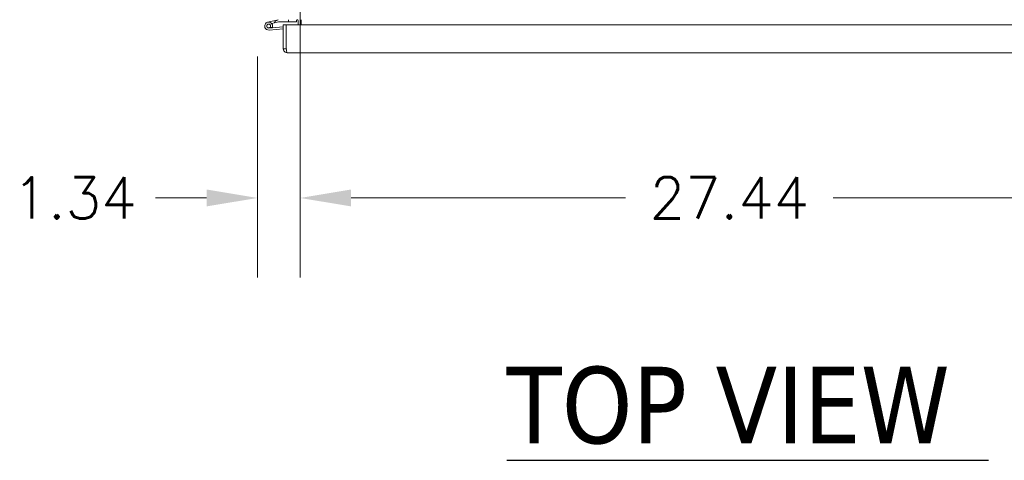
# Model space of a CAD drawing. Header units: inches. Extents: x 10 to 331, y 10 to 212.
# Tile 49 of 145: x 24 to 55, y 163 to 176. Entities that reach past the tile are written whole.
import ezdxf

# ---------------------------------------------------------------- set-up
doc = ezdxf.new("R2010")
doc.units = ezdxf.units.IN
doc.header["$LTSCALE"] = 20
doc.header["$MEASUREMENT"] = 0
for name, color, linetype, lineweight in [('Dimension (ANSI)', 7, 'Continuous', 5), ('Symbol (ANSI)', 7, 'Continuous', 5), ('Visible (ANSI)', 7, 'Continuous', 5)]:
    doc.layers.add(name, color=color, linetype=linetype, lineweight=lineweight)
doc.styles.add('ROMANS', font='romans.shx')
doc.styles.add('Text Style168', font='tahoma.ttf')
doc.dimstyles.new('Default (ANSI)', dxfattribs={"dimscale": 20, "dimtxt": 0.065, "dimasz": 0.08, "dimexe": 0.125, "dimexo": 0.0625, "dimgap": 0.031496, "dimtad": 0, "dimtih": 1, "dimtoh": 1, "dimrnd": 1e-08, "dimzin": 0, "dimdsep": 46, "dimtxsty": 'ROMANS', "dimcen": 0.09, "dimdle": 0.393701, "dimclrd": 256, "dimclre": 256, "dimclrt": 256, "dimadec": 0, "dimazin": 0, "dimtfac": 1.538462, "dimtofl": 0, "dimtmove": 0, "dimatfit": 3, "dimfxl": 1, "dimtolj": 1, "dimtzin": 0, "dimlwd": -1, "dimlwe": -1, "dimarcsym": 0})

# ---------------------------------------------------------------- blocks, each defined once
blk = doc.blocks.new('*D11')
at = {"layer": 'Defpoints', "color": 0, "transparency": 16777216}
for p in [(33.225, 185.368), (31.881, 176.524), (33.225, 170.833)]:
    blk.add_point(p, dxfattribs=at)
at = {"layer": 'Dimension (ANSI)', "transparency": 16777216}
for p, q in [((33.225, 184.118), (33.225, 168.333)), ((31.881, 175.274), (31.881, 168.333)), ((30.281, 170.833), (28.681, 170.833)), ((34.825, 170.833), (36.425, 170.833))]:
    blk.add_line(p, q, dxfattribs=at)
for points in [[(30.281, 171.1), (30.281, 170.567), (31.881, 170.833)], [(34.825, 171.1), (34.825, 170.567), (33.225, 170.833)]]:
    blk.add_solid(points, dxfattribs=at)
at = {"layer": 'Dimension (ANSI)', "transparency": 16777216, "insert": (26.132, 170.833), "char_height": 1.3, "attachment_point": 5, "style": 'ROMANS'}
blk.add_mtext('\\A1;1.34', dxfattribs=at)
blk = doc.blocks.new('*D12')
at = {"layer": 'Defpoints', "color": 0, "transparency": 16777216}
for p in [(33.225, 185.368), (60.663, 185.368), (60.663, 170.833)]:
    blk.add_point(p, dxfattribs=at)
at = {"layer": 'Dimension (ANSI)', "transparency": 16777216}
for p, q in [((33.225, 184.118), (33.225, 168.333)), ((60.663, 184.118), (60.663, 168.333)), ((34.825, 170.833), (43.451, 170.833)), ((59.063, 170.833), (49.972, 170.833))]:
    blk.add_line(p, q, dxfattribs=at)
for points in [[(34.825, 171.1), (34.825, 170.567), (33.225, 170.833)], [(59.063, 171.1), (59.063, 170.567), (60.663, 170.833)]]:
    blk.add_solid(points, dxfattribs=at)
at = {"layer": 'Dimension (ANSI)', "transparency": 16777216, "insert": (46.711, 170.833), "char_height": 1.3, "attachment_point": 5, "style": 'ROMANS'}
blk.add_mtext('\\A1;27.44', dxfattribs=at)

msp = doc.modelspace()

# ---------------------------------------------------------------- linework, layer by layer
at = {"layer": 'Symbol (ANSI)', "lineweight": 30}
msp.add_line((39.715, 162.596), (54.858, 162.596), dxfattribs=at)
at = {"layer": 'Visible (ANSI)'}
for p, q in [((32.205, 176.352), (32.533, 176.43)), ((32.534, 176.43), (32.414, 176.367)), ((32.859, 176.43), (32.859, 176.368)), ((33.109, 176.368), (33.109, 176.43)), ((33.163, 176.399), (33.163, 176.27)), ((33.256, 176.399), (33.256, 176.43)), ((33.256, 176.27), (33.256, 176.399)), ((32.347, 176.175), (32.24, 176.168)), ((32.693, 176.145), (32.245, 176.106)), ((32.276, 176.183), (32.353, 176.19)), ((32.414, 176.337), (32.325, 176.316)), ((32.346, 176.175), (32.693, 176.205)), ((32.414, 176.337), (32.54, 176.367)), ((32.414, 176.367), (32.414, 176.337)), ((32.543, 176.368), (32.859, 176.368)), ((32.693, 176.27), (32.693, 175.52)), ((32.787, 176.27), (32.693, 176.27)), ((32.787, 175.52), (32.787, 176.27)), ((32.788, 175.52), (32.788, 176.27)), ((32.788, 176.27), (61.099, 176.27)), ((32.859, 176.368), (33.109, 176.368)), ((32.787, 175.52), (32.693, 175.52)), ((32.788, 175.651), (32.787, 175.651)), ((61.068, 175.395), (32.818, 175.395))]:
    msp.add_line(p, q, dxfattribs=at)
msp.add_circle((32.234, 176.23), 0.06, dxfattribs=at)
for centre, radius, start, end in [((32.536, 176.415), 0.015, 97.757, 103.4052), ((32.536, 176.415), 0.015, 90, 97.757), ((33.131, 176.399), 0.0312, 0, 90), ((33.131, 176.399), 0.125, 0, 14.4834), ((32.234, 176.23), 0.125, 341.2717, 275), ((32.234, 176.23), 0.0625, 311.4091, 275), ((32.234, 176.23), 0.0625, 275, 311.4091), ((32.234, 176.23), 0.125, 333.6677, 334.1089), ((32.234, 176.23), 0.125, 334.1089, 341.2717), ((32.543, 176.353), 0.015, 90, 103.4052), ((32.784, 176.15), 0.0625, 87.0586, 87.7076)]:
    msp.add_arc(centre, radius, start, end, dxfattribs=at)
for points, knots in [([(32.693, 175.52), (32.693, 175.476), (32.718, 175.433), (32.756, 175.411), (32.775, 175.401), (32.796, 175.395), (32.818, 175.395)], [0, 0, 0, 0, 1.04908, 1.04908, 1.04908, 1.570796, 1.570796, 1.570796, 1.570796]), ([(32.79, 175.507), (32.788, 175.51), (32.787, 175.514), (32.787, 175.517), (32.787, 175.518), (32.787, 175.519), (32.787, 175.52)], [1.1535244, 1.1535244, 1.1535244, 1.1535244, 1.4834748, 1.4834748, 1.4834748, 1.5707963, 1.5707963, 1.5707963, 1.5707963]), ([(32.818, 175.395), (32.811, 175.395), (32.805, 175.42), (32.798, 175.457), (32.794, 175.476), (32.791, 175.498), (32.788, 175.52)], [0, 0, 0, 0, 1.04908, 1.04908, 1.04908, 1.570796, 1.570796, 1.570796, 1.570796])]:
    msp.add_open_spline(points, degree=3, knots=knots, dxfattribs=at)

# ---------------------------------------------------------------- texts
at = {"layer": 'Symbol (ANSI)', "insert": (39.713, 163.085), "char_height": 2.4, "attachment_point": 7, "line_spacing_factor": 1.8125, "style": 'Text Style168'}
msp.add_mtext('TOP VIEW', dxfattribs=at)

# ---------------------------------------------------------------- dimensions: what is measured, and where the dimension line sits
at = {"layer": 'Dimension (ANSI)'}
dim = msp.add_linear_dim(base=(33.225, 170.833), p1=(31.881, 176.524), p2=(33.225, 185.368), angle=180, dimstyle='Default (ANSI)', override={"dimtih": 0, "dimtoh": 0, "dimdec": 2, "dimtp": 0, "dimtm": 0, "dimtdec": 2, "dimatfit": 1}, dxfattribs=at)
dim.commit()
dim.dimension.update_dxf_attribs({"geometry": '*D11', "text_midpoint": (26.132, 170.833), "dimtype": 160})
dim = msp.add_linear_dim(base=(60.663, 170.833), p1=(33.225, 185.368), p2=(60.663, 185.368), dimstyle='Default (ANSI)', override={"dimtih": 0, "dimtoh": 0, "dimdec": 2, "dimtp": 0, "dimtm": 0, "dimtdec": 2, "dimatfit": 1}, dxfattribs=at)
dim.commit()
dim.dimension.update_dxf_attribs({"geometry": '*D12', "text_midpoint": (46.711, 170.833), "dimtype": 160})

doc.saveas('drawing.dxf')
